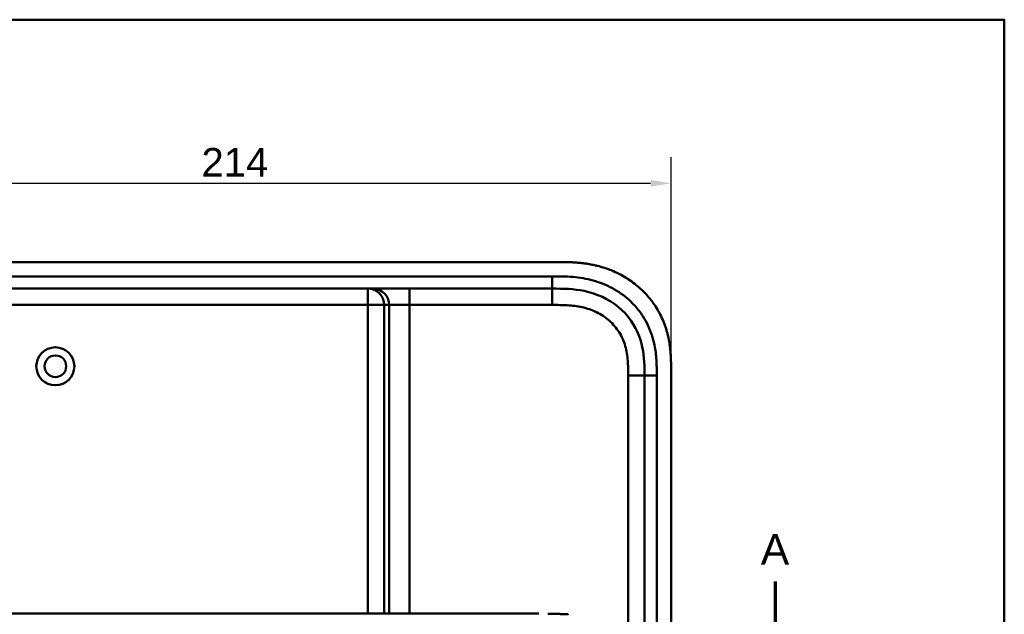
# Model space of a CAD drawing. Header units: millimetres. Extents: x 20 to 833, y 20 to 574.
# Tile 13 of 13: x 579 to 820, y 429 to 574. Entities that reach past the tile are written whole.
import ezdxf

# ---------------------------------------------------------------- set-up
doc = ezdxf.new("R2010")
doc.units = ezdxf.units.MM
doc.header["$LTSCALE"] = 2
for name, color, linetype, lineweight in [('Bemaßungen(DIN)', 7, 'Continuous', 25), ('Schnittansichtslinien(DIN)', 7, 'Continuous', 70), ('Sichtbare Kanten(DIN)', 7, 'Continuous', 50), ('Sichtbare tangentiale Kanten(DIN)', 7, 'Continuous', 50), ('Skizziergeometrie(DIN)', 7, 'Continuous', 50)]:
    doc.layers.add(name, color=color, linetype=linetype, lineweight=lineweight)
doc.styles.add('Aktuell-DINGroßer Text', font='arial.ttf')
doc.styles.add('STANDARD-DIN~0', font='arial.ttf')
doc.dimstyles.new('CAD-LAN', dxfattribs={"dimscale": 2, "dimtxt": 3.5, "dimasz": 2.5, "dimexe": 3.175, "dimexo": 0, "dimgap": 0.8, "dimtad": 1, "dimrnd": 1e-08, "dimtxsty": 'STANDARD-DIN~0', "dimcen": 0.09, "dimdle": 10, "dimclrd": 250, "dimclre": 250, "dimclrt": 250, "dimadec": 0, "dimazin": 2, "dimtfac": 1, "dimtmove": 0, "dimatfit": 3, "dimfxl": 1, "dimtolj": 1, "dimtzin": 0, "dimlwd": 25, "dimlwe": 25, "dimarcsym": 0})

# ---------------------------------------------------------------- blocks, each defined once
blk = doc.blocks.new('Ränder Standardrahmen')
at = {"layer": 'Skizziergeometrie(DIN)', "flags": 128}
blk.add_lwpolyline([(10, 10), (10, 287), (410, 287), (410, 10), (10, 10)], dxfattribs=at)
blk = doc.blocks.new('*D24')
at = {"layer": 'Bemaßungen(DIN)', "color": 250, "linetype": 'Continuous', "lineweight": 25, "true_color": 0x3f3f3f, "transparency": 16777216}
for p, q in [((524.55, 487.94), (524.55, 540.34)), ((738.55, 487.94), (738.55, 540.34)), ((529.55, 533.99), (733.55, 533.99))]:
    blk.add_line(p, q, dxfattribs=at)
at = {"layer": 'Bemaßungen(DIN)', "color": 250, "linetype": 'Continuous', "true_color": 0x3f3f3f, "transparency": 16777216}
for points in [[(529.55, 534.82), (529.55, 533.16), (524.55, 533.99)], [(733.55, 534.82), (733.55, 533.16), (738.55, 533.99)]]:
    blk.add_solid(points, dxfattribs=at)
at = {"layer": 'Defpoints', "color": 0, "linetype": 'Continuous', "transparency": 16777216}
for p in [(738.55, 533.99), (524.55, 487.94), (738.55, 487.94)]:
    blk.add_point(p, dxfattribs=at)
at = {"layer": 'Bemaßungen(DIN)', "color": 250, "linetype": 'Continuous', "lineweight": 25, "true_color": 0x3f3f3f, "transparency": 16777216, "insert": (623.77, 542.62), "char_height": 7, "attachment_point": 1, "style": 'STANDARD-DIN~0'}
blk.add_mtext('\\A1;214', dxfattribs=at)
blk = doc.blocks.new('2DTransSchnitt0')
at = {"layer": 'Schnittansichtslinien(DIN)', "linetype": 'Continuous'}
blk.add_line((381.99, 218.29), (381.99, 211.86), dxfattribs=at)
at = {"layer": 'Schnittansichtslinien(DIN)', "insert": (380.24, 220.36), "char_height": 3.73, "attachment_point": 7, "style": 'Aktuell-DINGroßer Text'}
blk.add_mtext('A', dxfattribs=at)

msp = doc.modelspace()

# ---------------------------------------------------------------- linework, layer by layer
at = {"layer": 'Sichtbare Kanten(DIN)'}
for p, q in [((710.511, 514.722), (552.0288, 514.722)), ((564.5881, 508.222), (709.5114, 508.222)), ((732.0497, 486.9377), (732.0497, 297.5063)), ((738.5497, 296.5064), (738.5497, 487.9376)), ((706.1866, 428.7253), (579.3353, 428.7253))]:
    msp.add_line(p, q, dxfattribs=at)
for radius in [4.65, 2.65]:
    msp.add_circle((588.0497, 489.222), radius, dxfattribs=at)
for points, degree, knots in [([(738.5497, 487.9376), (738.5498, 488.236), (738.5496, 488.8349), (738.5441, 489.5882), (738.5313, 490.3449), (738.514, 490.9532), (738.4799, 491.7164), (738.442, 492.3281), (738.3666, 493.2467), (738.265, 494.1662), (738.0537, 495.5445), (737.799, 496.7614), (737.3918, 498.2643), (736.9916, 499.4477), (736.4, 500.8915), (735.8542, 502.016), (735.0834, 503.3744), (734.3992, 504.4195), (733.4649, 505.6688), (732.6566, 506.6203), (731.5759, 507.7438), (730.6583, 508.588), (729.4511, 509.5717), (728.4398, 510.2998), (727.1248, 511.1329), (726.0355, 511.7358), (724.6341, 512.4089), (723.4841, 512.8823), (722.0167, 513.3915), (720.8239, 513.7324), (719.4669, 514.0452), (718.5554, 514.2155), (717.6406, 514.3564), (717.0302, 514.4361), (716.2668, 514.5196), (715.656, 514.574), (714.8932, 514.6282), (714.2834, 514.661), (713.3707, 514.6962), (712.1597, 514.7212), (711.1086, 514.7224), (710.511, 514.722)], 3, [0.000009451, 0.000009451, 0.000009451, 0.000009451, 0.020842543, 0.041675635, 0.052092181, 0.072925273, 0.083341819, 0.104174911, 0.114591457, 0.145841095, 0.166674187, 0.208340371, 0.229173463, 0.270839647, 0.291672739, 0.333338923, 0.354172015, 0.395838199, 0.416671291, 0.458337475, 0.479170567, 0.520836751, 0.541669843, 0.583336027, 0.604169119, 0.645835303, 0.666668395, 0.708334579, 0.729167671, 0.770833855, 0.791666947, 0.822916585, 0.833333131, 0.854166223, 0.864582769, 0.885415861, 0.895832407, 0.916665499, 0.927082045, 0.958331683, 0.999997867, 0.999997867, 0.999997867, 0.999997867]), ([(709.5114, 508.222), (712.1432, 508.222), (714.7859, 508.1721), (717.3074, 507.6527), (720.3779, 507.0202), (723.3019, 505.7009), (725.6837, 503.7216), (727.993, 501.8025), (729.7521, 499.2938), (730.7692, 496.5645), (731.6194, 494.2831), (731.9501, 491.8474), (732.0245, 489.386), (732.0492, 488.5696), (732.0497, 487.7513), (732.0497, 486.9377)], 3, [-3.58789441, -3.58789441, -3.58789441, -3.58789441, -2.82658808, -2.82658808, -2.82658808, -1.89951618, -1.89951618, -1.89951618, -1.00063096, -1.00063096, -1.00063096, -0.24922129, -0.24922129, -0.24922129, 0, 0, 0, 0]), ([(552.7073, 428.7254), (553.0932, 428.7254), (553.4599, 428.7254), (554.2643, 428.7254), (554.6835, 428.7254), (555.9486, 428.7254), (556.8373, 428.7254), (559.7101, 428.7254), (561.7906, 428.7254), (566.9377, 428.7254), (570.0465, 428.7254), (575.208, 428.7253), (577.2717, 428.7253), (579.3353, 428.7253)], 3, [0, 0, 0, 0, 0.15341729, 0.15341729, 0.30477176, 0.30477176, 0.5966116, 0.5966116, 1.22499547, 1.22499547, 2.15453416, 2.15453416, 2.77360416, 2.77360416, 2.77360416, 2.77360416]), ([(708.4178, 428.7151), (708.4179, 428.7151), (708.4179, 428.7151), (708.418, 428.7151), (708.4181, 428.7151), (708.4183, 428.7151), (708.4185, 428.7151), (708.4191, 428.7151), (708.4196, 428.7151), (708.4252, 428.7151), (708.4304, 428.715), (708.4423, 428.7148), (708.4491, 428.7147), (708.4742, 428.7144), (708.4924, 428.7142), (708.6078, 428.7126), (708.705, 428.7111), (708.8346, 428.709), (708.867, 428.7085), (708.9102, 428.7078), (708.921, 428.7076), (708.9354, 428.7073), (708.939, 428.7073), (708.9438, 428.7072), (708.945, 428.7072), (708.9466, 428.7072), (708.947, 428.7071), (708.9475, 428.7071), (708.9476, 428.7071), (708.9479, 428.7071), (708.9481, 428.7071), (708.9481, 428.7071)], 3, [0, 0, 0, 0, 0.0000100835, 0.0000100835, 0.0000303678, 0.0000303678, 0.0000844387, 0.0000844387, 0.0002286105, 0.0002286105, 0.0017663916, 0.0017663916, 0.0038167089, 0.0038167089, 0.0092842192, 0.0092842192, 0.0384448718, 0.0384448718, 0.0481649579, 0.0481649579, 0.0514050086, 0.0514050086, 0.0524850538, 0.0524850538, 0.0528450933, 0.0528450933, 0.0529651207, 0.0529651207, 0.0530051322, 0.0530051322, 0.0530433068, 0.0530433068, 0.0530433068, 0.0530433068]), ([(713.3157, 428.5588), (713.3157, 428.5588), (713.2969, 428.5597), (713.1063, 428.5686), (712.7404, 428.5851), (712.1858, 428.6104), (711.431, 428.6391), (710.6251, 428.6679), (709.9508, 428.686), (709.4593, 428.6978), (709.1435, 428.7038), (709.0022, 428.7062), (708.9481, 428.7071)], 5, [0.000000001, 0.000000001, 0.000000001, 0.000000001, 0.000000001, 0.000000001, 0.000022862, 0.009691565, 0.098256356, 0.186821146, 0.275385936, 0.363950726, 0.408233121, 0.435668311, 0.435668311, 0.435668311, 0.435668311, 0.435668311, 0.435668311])]:
    msp.add_open_spline(points, degree=degree, knots=knots, dxfattribs=at)
at = {"layer": 'Sichtbare tangentiale Kanten(DIN)'}
for p, q in [((709.5114, 508.222), (709.5114, 511.222)), ((664.4523, 508.222), (664.4523, 504.222)), ((674.624, 508.222), (674.624, 504.222)), ((709.5125, 504.222), (709.5125, 508.222)), ((664.4523, 504.222), (564.5675, 504.222)), ((664.4523, 428.7253), (664.4523, 504.222)), ((668.4371, 504.222), (664.4523, 504.222)), ((669.643, 504.222), (668.4371, 504.222)), ((668.4371, 504.222), (668.4371, 428.7253)), ((669.643, 428.7253), (669.643, 504.222)), ((674.624, 504.222), (669.643, 504.222)), ((674.624, 504.222), (674.624, 428.7253)), ((709.5125, 504.222), (674.624, 504.222)), ((728.0497, 297.5064), (728.0497, 486.9376)), ((728.0497, 486.9375), (732.0497, 486.9375)), ((732.0497, 486.9377), (735.0494, 486.9377))]:
    msp.add_line(p, q, dxfattribs=at)
for points in [[(709.5114, 511.222), (661.2037, 511.222), (612.8959, 511.222), (564.5881, 511.2214)], [(668.4371, 504.222), (668.4371, 506.4311), (666.653, 508.222), (664.4523, 508.222)], [(665.6583, 508.222), (667.859, 508.222), (669.643, 506.4311), (669.643, 504.222)], [(735.0497, 297.5063), (735.0497, 360.65), (735.0497, 423.7937), (735.0494, 486.9377)]]:
    msp.add_open_spline(points, degree=3, dxfattribs=at)
for points, knots in [([(729.7377, 503.972), (729.2975, 504.4628), (728.833, 504.932), (728.3533, 505.3721), (727.1076, 506.5151), (725.694, 507.5176), (724.2079, 508.3232), (722.7341, 509.1222), (721.1381, 509.757), (719.5051, 510.2084), (719.4988, 510.2102), (719.4924, 510.2119), (719.4861, 510.2137), (718.6757, 510.437), (717.8544, 510.6163), (717.0279, 510.7571), (717.0199, 510.7585), (717.0119, 510.7598), (717.004, 510.7612), (716.1809, 510.9006), (715.3524, 511.0018), (714.5315, 511.0713), (714.5167, 511.0726), (714.502, 511.0738), (714.4873, 511.075), (713.6798, 511.1424), (712.883, 511.1806), (712.0156, 511.2013), (712.0013, 511.2017), (711.987, 511.202), (711.9728, 511.2023), (711.1251, 511.2219), (710.3184, 511.222), (709.5114, 511.222)], [62.33300972, 62.33300972, 62.33300972, 62.33300972, 62.53051743, 62.53051743, 62.53051743, 63.04349364, 63.04349364, 63.04349364, 63.55223716, 63.55223716, 63.55223716, 63.55420721, 63.55420721, 63.55420721, 63.80663497, 63.80663497, 63.80663497, 63.80906687, 63.80906687, 63.80906687, 64.06040285, 64.06040285, 64.06040285, 64.06491032, 64.06491032, 64.06491032, 64.31225597, 64.31225597, 64.31225597, 64.31632728, 64.31632728, 64.31632728, 64.55841173, 64.55841173, 64.55841173, 64.55841173]), ([(728.0497, 486.9377), (728.0497, 487.1729), (728.0498, 487.4082), (728.0493, 487.6435), (728.0489, 487.7873), (728.0481, 487.931), (728.0471, 488.0747), (728.0466, 488.1466), (728.0459, 488.2185), (728.0452, 488.2903), (728.0438, 488.4341), (728.0418, 488.5778), (728.0392, 488.7215), (728.0379, 488.7977), (728.0363, 488.8738), (728.0347, 488.95), (728.033, 489.0262), (728.031, 489.1024), (728.0288, 489.1785), (728.0246, 489.3309), (728.0195, 489.4832), (728.0131, 489.6411), (728.0005, 489.9493), (727.9844, 490.2435), (727.9623, 490.5481), (727.9617, 490.5556), (727.9612, 490.5631), (727.9606, 490.5706), (727.9152, 491.1872), (727.849, 491.7764), (727.7526, 492.3654), (727.7512, 492.3743), (727.7497, 492.3832), (727.7482, 492.3921), (727.6501, 492.9858), (727.5213, 493.5728), (727.3554, 494.1508), (727.3542, 494.155), (727.353, 494.1592), (727.3517, 494.1634), (727.1823, 494.7517), (726.9727, 495.3348), (726.7258, 495.8939), (726.4766, 496.4584), (726.1832, 497.0123), (725.8541, 497.5371), (725.5231, 498.065), (725.1501, 498.5732), (724.7458, 499.0477), (724.3407, 499.5234), (723.8966, 499.9743), (723.4272, 500.3883), (722.9593, 500.801), (722.4605, 501.1824), (721.9398, 501.5275), (721.4201, 501.872), (720.8755, 502.1823), (720.3163, 502.455), (719.7574, 502.7277), (719.1766, 502.9662), (718.5901, 503.1675), (718.5867, 503.1686), (718.5833, 503.1698), (718.5799, 503.171), (718.0004, 503.3694), (717.404, 503.5354), (716.8049, 503.6695), (716.7995, 503.6707), (716.7942, 503.6719), (716.7888, 503.6731), (716.1993, 503.8045), (715.6071, 503.9055), (715.007, 503.983), (714.9977, 503.9842), (714.9885, 503.9854), (714.9792, 503.9865), (714.3862, 504.0623), (713.7983, 504.1142), (713.181, 504.1502), (713.1736, 504.1507), (713.1662, 504.1511), (713.1588, 504.1515), (712.8533, 504.1691), (712.559, 504.1819), (712.2577, 504.1918), (711.9479, 504.202), (711.6394, 504.2087), (711.3318, 504.2132), (710.7231, 504.2221), (710.1175, 504.2221), (709.5125, 504.222)], [0, 0, 0, 0, 0.07058733, 0.07058733, 0.07058733, 0.11371785, 0.11371785, 0.11371785, 0.13528311, 0.13528311, 0.13528311, 0.17841363, 0.17841363, 0.17841363, 0.20127259, 0.20127259, 0.20127259, 0.22413156, 0.22413156, 0.22413156, 0.26984949, 0.26984949, 0.26984949, 0.35909269, 0.35909269, 0.35909269, 0.36128536, 0.36128536, 0.36128536, 0.54162883, 0.54162883, 0.54162883, 0.54434657, 0.54434657, 0.54434657, 0.72613978, 0.72613978, 0.72613978, 0.72746176, 0.72746176, 0.72746176, 0.91254057, 0.91254057, 0.91254057, 1.09939548, 1.09939548, 1.09939548, 1.28736302, 1.28736302, 1.28736302, 1.47576352, 1.47576352, 1.47576352, 1.66355313, 1.66355313, 1.66355313, 1.8510157, 1.8510157, 1.8510157, 2.03841484, 2.03841484, 2.03841484, 2.03949902, 2.03949902, 2.03949902, 2.22461606, 2.22461606, 2.22461606, 2.22626523, 2.22626523, 2.22626523, 2.40840737, 2.40840737, 2.40840737, 2.4112205, 2.4112205, 2.4112205, 2.59127074, 2.59127074, 2.59127074, 2.5934316, 2.5934316, 2.5934316, 2.68268716, 2.68268716, 2.68268716, 2.77446448, 2.77446448, 2.77446448, 2.95603247, 2.95603247, 2.95603247, 2.95603247]), ([(735.0256, 489.3949), (734.9998, 490.3023), (734.9514, 491.1073), (734.8691, 491.9164), (734.8677, 491.9304), (734.8662, 491.9443), (734.8648, 491.9583), (734.7798, 492.7809), (734.6563, 493.6125), (734.4882, 494.432), (734.4868, 494.4389), (734.4853, 494.4458), (734.4839, 494.4527), (734.3142, 495.276), (734.098, 496.0948), (733.8338, 496.8924), (733.8326, 496.896), (733.8314, 496.8996), (733.8302, 496.9032), (733.297, 498.5101), (732.552, 500.0719), (731.6413, 501.4818), (731.0799, 502.3509), (730.44, 503.1888), (729.7377, 503.972)], [60.74424136, 60.74424136, 60.74424136, 60.74424136, 60.9926868, 60.9926868, 60.9926868, 60.99698265, 60.99698265, 60.99698265, 61.24951438, 61.24951438, 61.24951438, 61.2516357, 61.2516357, 61.2516357, 61.50537717, 61.50537717, 61.50537717, 61.5065193, 61.5065193, 61.5065193, 62.01783408, 62.01783408, 62.01783408, 62.33300972, 62.33300972, 62.33300972, 62.33300972]), ([(735.0494, 486.9377), (735.0494, 487.0571), (735.0494, 487.1765), (735.0494, 487.3959), (735.0494, 487.4959), (735.049, 487.6958), (735.0486, 487.7958), (735.0457, 488.3955), (735.0398, 488.8954), (735.0256, 489.3949)], [60.498453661, 60.498453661, 60.498453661, 60.498453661, 60.534277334, 60.534277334, 60.564272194, 60.564272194, 60.594267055, 60.594267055, 60.744241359, 60.744241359, 60.744241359, 60.744241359])]:
    msp.add_open_spline(points, degree=3, knots=knots, dxfattribs=at)

# ---------------------------------------------------------------- block references
at = {"xscale": 2, "yscale": 2, "zscale": 2}
msp.add_blockref('Ränder Standardrahmen', (0, 0), dxfattribs=at)
at = {"layer": 'Schnittansichtslinien(DIN)', "xscale": 2, "yscale": 2, "zscale": 2}
msp.add_blockref('2DTransSchnitt0', (0, 0), dxfattribs=at)

# ---------------------------------------------------------------- dimensions: what is measured, and where the dimension line sits
at = {"layer": 'Bemaßungen(DIN)', "color": 250, "linetype": 'Continuous', "lineweight": 25, "true_color": 0x3f3f3f}
dim = msp.add_linear_dim(base=(738.5497, 533.9909), p1=(524.5497, 487.9377), p2=(738.5497, 487.9376), angle=180, dimstyle='CAD-LAN', override={"dimgap": 0.8, "dimdec": 2, "dimtol": 0, "dimlim": 0, "dimtp": 0, "dimtm": 0, "dimtdec": 2, "dimtofl": 0, "dimatfit": 1}, dxfattribs=at)
dim.commit()
dim.dimension.update_dxf_attribs({"geometry": '*D24', "text_midpoint": (631.5497, 533.9909), "dimtype": 160})

doc.saveas('drawing.dxf')
